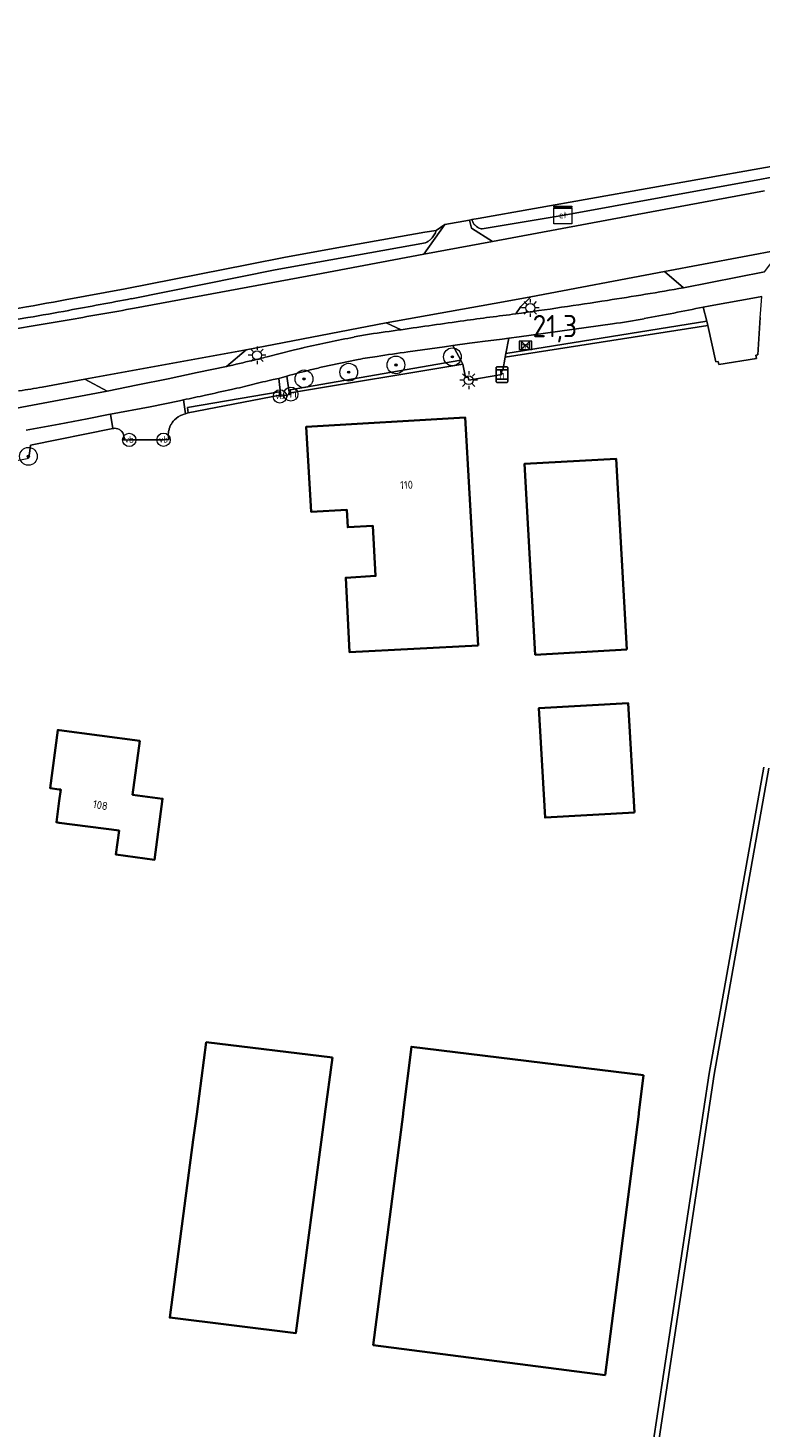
# Model space of a CAD drawing. Header units: metres. Extents: x 125158 to 132124, y 450612 to 454469.
# Tile 60 of 173: x 126996 to 127079, y 451465 to 451622. Entities that reach past the tile are written whole.
import ezdxf
from ezdxf.enums import TextEntityAlignment as Align

# ---------------------------------------------------------------- set-up
doc = ezdxf.new("R2010")
doc.units = ezdxf.units.M
doc.layers.get('0').update_dxf_attribs({"color": 8})
for name, color, linetype, lineweight in [('B-XX-GR-BOOM-S', 8, 'Continuous', 25), ('B-XX-KL-ET_LS_OV_LICHTMAST-S', 8, 'Continuous', 25), ('B-XX-KL-ET_LS_SR_KAST-S', 8, 'Continuous', 25), ('B-XX-OG-BEBOUWING-GV', 8, 'Continuous', 35), ('B-XX-OG-BEBOUWING-T18', 8, 'Continuous', 18), ('B-XX-OG-TERREIN_CULTUURSCHEIDING-GV', 8, 'Continuous', 18), ('B-XX-OG-WATER-GV', 8, 'Continuous', 18), ('B-XX-OG-WATER_SLOOT-GV', 8, 'Continuous', 18), ('B-XX-OG-WEG-GV', 8, 'Continuous', 18), ('B-XX-VW-HALTEPAAL-S', 8, 'Continuous', 25), ('B-XX-VW-HECTOMETRERING-S', 8, 'Continuous', 25), ('B-XX-VW-VERKEERSTEKEN_DRAAGCONSTRUCTIE-S', 8, 'Continuous', 25), ('B-XX-VW-VRI-S', 8, 'Continuous', 25)]:
    doc.layers.add(name, color=color, linetype=linetype, lineweight=lineweight)
doc.layers.add('TOPOT30', color=1, linetype='Continuous')
doc.styles.add('ISO', font='iso', dxfattribs={"height": 5})
doc.styles.add('NLCS-ISO', font='NLCS-ISO.ttf')
doc.styles.add('NLCS-ISO-M-T18', font='NLCS-ISO.ttf', dxfattribs={"height": 1.8})

# ---------------------------------------------------------------- blocks, each defined once
blk = doc.blocks.new('SIE-WEG_PAAL_VERKEERSBORD-SO')
at = {"color": 0, "linetype": 'ByBlock', "lineweight": 18}
blk.add_circle((0, 0), 1.5, dxfattribs=at)
at = {"color": 0, "linetype": 'ByBlock', "lineweight": 18, "style": 'NLCS-ISO'}
blk.add_text('vb', height=1.5, dxfattribs=at).set_placement((0, 0.13), align=Align.MIDDLE_CENTER)
blk = doc.blocks.new('SKL-VRI_PAAL-SO')
at = {"lineweight": 18}
blk.add_circle((0, 0), 1.59, dxfattribs=at)
at = {"lineweight": 18, "style": 'NLCS-ISO'}
blk.add_text('vri', height=1.8, dxfattribs=at).set_placement((-0.06, 0.08), align=Align.MIDDLE_CENTER)
blk = doc.blocks.new('SKL-ET_OV_LICHTMAST-SO')
at = {"color": 0, "linetype": 'ByBlock', "lineweight": 18}
for points in [[(-1.25, 0), (-2, 0)], [(-1.41, 1.41), (-0.88, 0.88)], [(0, 2), (0, 1.25)], [(0.88, 0.88), (1.41, 1.41)], [(2, 0), (1.25, 0)], [(-1.41, -1.41), (-0.88, -0.88)], [(0, -1.25), (0, -2)], [(0.88, -0.88), (1.41, -1.41)]]:
    blk.add_lwpolyline(points, dxfattribs=at)
blk.add_circle((0, 0), 1, dxfattribs=at)
blk = doc.blocks.new('SVW-HALTEPAAL-SO')
for p, q in [((-1.29, 1.06), (1.29, 1.06)), ((-1.29, -1.06), (1.29, -1.06))]:
    blk.add_line(p, q)
blk.add_lwpolyline([(-1.09, -1.76), (1.09, -1.76, 0.414214), (1.29, -1.56), (1.29, 1.56, 0.414214), (1.09, 1.76), (-1.09, 1.76, 0.414214), (-1.29, 1.56), (-1.29, -1.56, 0.414214)], format="xyb", close=True)
at = {"lineweight": 18, "style": 'NLCS-ISO'}
blk.add_text('h', height=1.8, dxfattribs=at).set_placement((0.02, 0.01), align=Align.MIDDLE_CENTER)
blk = doc.blocks.new('SIE-WEG_PAAL_HECTOMETERPAAL-SO')
at = {"color": 0, "linetype": 'ByBlock', "lineweight": 18}
blk.add_lwpolyline([(-1.44375, -0.94375), (1.44375, -0.94375), (1.44375, 0.94375), (-1.44375, 0.94375)], close=True, dxfattribs=at)
at = {"color": 0, "linetype": 'ByBlock', "lineweight": 18, "style": 'NLCS-ISO'}
blk.add_text('hm', height=1.5, dxfattribs=at).set_placement((0, 0), align=Align.MIDDLE_CENTER)
blk = doc.blocks.new('SKL-ET_KAST_ELEKTRA-SO')
at = {"color": 0, "linetype": 'ByBlock', "lineweight": 18}
for points in [[(-2, 2), (2, 2), (2, 1.68), (-2, 1.68)], [(-2, 1.52), (2, 1.52), (2, -2), (-2, -2)]]:
    blk.add_lwpolyline(points, close=True, dxfattribs=at)
at = {"color": 0, "linetype": 'ByBlock', "lineweight": 18, "style": 'NLCS-ISO'}
blk.add_text('et', height=1.5, dxfattribs=at).set_placement((0, 0), align=Align.MIDDLE_CENTER)
blk = doc.blocks.new('SGR-BOOM_01-SO')
at = {"linetype": 'ByBlock', "lineweight": 18}
h = blk.add_hatch(color=0, dxfattribs=at)
h.dxf.hatch_style = 1
edge = h.paths.add_edge_path()
edge.add_arc((0, 0), 0.25, 0, 360)
at = {"color": 0, "linetype": 'ByBlock', "lineweight": 18}
for radius in [2, 0.25]:
    blk.add_circle((0, 0), radius, dxfattribs=at)
blk = doc.blocks.new('kilometerpaal')
at = {"color": 0}
for p, q in [((-0.44, 0.44), (0.44, -0.44)), ((-0.44, -0.44), (-0.44, 0.44)), ((0.44, 0.44), (-0.44, -0.44)), ((0.44, -0.44), (0.44, 0.44))]:
    blk.add_line(p, q, dxfattribs=at)
at = {"color": 0, "style": 'ISO'}
blk.add_attdef('KILOMETERPAAL', (0.59, 0.87), '', height=2.5, dxfattribs=at)

msp = doc.modelspace()

# ---------------------------------------------------------------- linework, layer by layer
at = {"layer": 'B-XX-OG-BEBOUWING-GV'}
for points in [[(127047.09, 451552.63), (127045.64, 451578.24), (127027.77, 451577.22), (127028.31, 451567.66), (127032.31, 451567.89), (127032.42, 451565.93), (127035.24, 451566.09), (127035.56, 451560.45), (127032.2, 451560.24), (127032.63, 451551.88)], [(127063.81, 451552.18), (127062.59, 451573.62), (127052.29, 451573.04), (127053.51, 451551.59)], [(127064.65, 451533.88), (127063.94, 451546.17), (127053.9, 451545.59), (127054.6, 451533.3)], [(127000, 451543.12), (126999.83, 451543.14), (126998.97, 451536.61), (127000, 451536.47), (127000.16, 451536.45), (127000, 451535.2), (126999.68, 451532.78), (127000, 451532.73), (127006.72, 451531.84), (127006.36, 451529.15), (127010.72, 451528.57), (127011.62, 451535.42), (127008.25, 451535.87), (127009.05, 451541.92)], [(127030.71, 451506.33), (127016.53, 451508.07), (127015.46, 451500), (127015.07, 451497.08), (127012.42, 451477.12), (127026.6, 451475.38), (127029.86, 451499.93), (127029.87, 451500)], [(127065.68, 451504.37), (127039.58, 451507.56), (127038.66, 451500.12), (127038.65, 451500), (127035.3, 451474.03), (127061.36, 451470.67), (127065.14, 451500), (127065.16, 451500.15)]]:
    msp.add_lwpolyline(points, close=True, dxfattribs=at)
at = {"layer": 'B-XX-OG-TERREIN_CULTUURSCHEIDING-GV'}
for points in [[(126989.8, 451589.5), (126992.17, 451589.92), (126996.33, 451590.67), (126997.08, 451590.81), (126997.82, 451590.95), (126998.56, 451591.08), (126999.34, 451591.22), (126999.34, 451591.22), (127000.66, 451591.46), (127007.4, 451592.7), (127021.29, 451595.45), (127025.44, 451596.28), (127025.65, 451596.32), (127030.8, 451597.24), (127041.1, 451599.09), (127042.38, 451599.27), (127043.33, 451599.93), (127046.13, 451600.44), (127046.39, 451600.48), (127047.08, 451600.59), (127078.74, 451606.24), (127087.7, 451607.79)], [(127078.8, 451589.49), (127078.51, 451585.28), (127078.31, 451585.25), (127078.37, 451584.89), (127074.13, 451584.21), (127074.07, 451584.54), (127073.82, 451584.49), (127072.91, 451588.59), (127050.14, 451585.04), (127049.86, 451583.52), (127049.7, 451583.49), (127049.76, 451583.07), (127046.02, 451582.44), (127045.97, 451582.79), (127045.68, 451582.75), (127045.66, 451582.75), (127045.36, 451584.26), (127026, 451581.03), (127026.03, 451580.88), (127025.88, 451580.85), (127024.91, 451580.65), (127024.8, 451580.62), (127024.78, 451580.77), (127014.5, 451578.77), (127014.37, 451578.75), (127014.2, 451578.66), (127013.92, 451578.59), (127013.91, 451578.59), (127013.65, 451578.48), (127013.63, 451578.47), (127013.37, 451578.33), (127013.18, 451578.18), (127013.13, 451578.15), (127012.95, 451577.98), (127012.91, 451577.94), (127012.81, 451577.83), (127012.72, 451577.71), (127012.72, 451577.71), (127012.57, 451577.47), (127012.55, 451577.45), (127012.44, 451577.21), (127012.43, 451577.18), (127012.35, 451576.96), (127012.34, 451576.89), (127012.29, 451576.66), (127012.28, 451576.6), (127012.26, 451576.3), (127012.27, 451576.04), (127012.27, 451576.04), (127012.32, 451575.79), (127011.72, 451575.75), (127007.87, 451575.73), (127007.26, 451575.71)], [(127007.29, 451575.98), (127007.27, 451576.16), (127007.27, 451576.17), (127007.23, 451576.34), (127007.22, 451576.35), (127007.15, 451576.51), (127007.04, 451576.66), (127006.98, 451576.73), (127006.91, 451576.79), (127006.9, 451576.8), (127006.76, 451576.9), (127006.59, 451576.97), (127006.58, 451576.98), (127006.41, 451577.02), (127006.23, 451577.04), (127006.13, 451577.03), (127006.03, 451577.02), (126996.75, 451575.15), (126996.64, 451574.19), (126996.56, 451573.67), (126996.41, 451573.64)], [(127066.06, 451458.4), (127073.04, 451504.54), (127079.18, 451538.96)]]:
    msp.add_lwpolyline(points, dxfattribs=at)
for points in [[(127028.31, 451567.66), (127027.77, 451577.22), (127045.64, 451578.24), (127047.09, 451552.63), (127032.63, 451551.88), (127032.2, 451560.24), (127035.56, 451560.45), (127035.24, 451566.09), (127032.42, 451565.93), (127032.31, 451567.89)], [(127053.51, 451551.59), (127052.29, 451573.04), (127062.59, 451573.62), (127063.81, 451552.18)], [(127054.6, 451533.3), (127053.9, 451545.59), (127063.94, 451546.17), (127064.65, 451533.88)], [(126998.97, 451536.61), (126999.83, 451543.14), (127000, 451543.12), (127009.05, 451541.92), (127008.25, 451535.87), (127011.62, 451535.42), (127010.72, 451528.57), (127006.36, 451529.15), (127006.72, 451531.84), (127000, 451532.73), (126999.68, 451532.78), (127000, 451535.2), (127000.16, 451536.45), (127000, 451536.47)], [(127012.42, 451477.12), (127015.07, 451497.08), (127015.46, 451500), (127016.53, 451508.07), (127030.71, 451506.33), (127029.87, 451500), (127029.86, 451499.93), (127026.6, 451475.38)], [(127035.3, 451474.03), (127038.65, 451500), (127038.66, 451500.12), (127039.58, 451507.56), (127065.68, 451504.37), (127065.16, 451500.15), (127065.14, 451500), (127061.36, 451470.67)]]:
    msp.add_lwpolyline(points, close=True, dxfattribs=at)
msp.add_arc((127006.2, 451575.98), 1.09, 345.4194, 359.8085, dxfattribs=at)
at = {"layer": 'B-XX-OG-WATER-GV'}
for points in [[(127047.52, 451599.44), (127056.74, 451600.97), (127078.95, 451605.04), (127089.18, 451606.96), (127089.32, 451608.16), (127088.02, 451607.84), (127087.7, 451607.79), (127078.74, 451606.24)], [(127078.74, 451606.24), (127047.08, 451600.59), (127046.39, 451600.48)], [(127042.38, 451599.27), (127041.1, 451599.09), (127030.8, 451597.24), (127025.65, 451596.32), (127025.44, 451596.28), (127021.29, 451595.45), (127007.4, 451592.7), (127000.66, 451591.46), (126999.34, 451591.22), (126999.34, 451591.22), (126998.56, 451591.08), (126997.82, 451590.95), (126997.08, 451590.81), (126996.33, 451590.67), (126992.17, 451589.92), (126989.8, 451589.5)], [(127008.12, 451591.6), (127024.28, 451594.85), (127041.15, 451597.87)], [(126981.16, 451586.86), (126981.69, 451586.97), (126987.04, 451587.88), (126990.12, 451588.4), (126996.48, 451589.48)], [(127079.76, 451538.87), (127073.62, 451504.44), (127066.65, 451458.35)]]:
    msp.add_lwpolyline(points, dxfattribs=at)
for centre, radius, start, end in [((127047.77, 451600.8), 1.42, 192.8253, 207.7779), ((127047.7, 451600.78), 1.35, 208.5097, 223.5451), ((127047.71, 451600.78), 1.35, 223.5736, 242.788), ((127047.7, 451600.77), 1.34, 242.7965, 262.254), ((127040.24, 451599.91), 2.23, 293.8455, 304.3992), ((127040.23, 451599.91), 2.24, 304.6076, 315.1108), ((127040.27, 451599.88), 2.19, 315.1055, 329.5285), ((127040.27, 451599.88), 2.19, 329.3507, 343.76), ((126938.34, 451933.25), 348.66, 279.5999, 280.3631), ((126852.41, 452405.74), 828.89, 280.33084, 280.82708)]:
    msp.add_arc(centre, radius, start, end, dxfattribs=at)
at = {"layer": 'B-XX-OG-WATER_SLOOT-GV'}
for points in [[(127079.18, 451538.96), (127073.04, 451504.54), (127066.06, 451458.4)], [(127066.65, 451458.35), (127073.62, 451504.44), (127079.76, 451538.87)]]:
    msp.add_lwpolyline(points, dxfattribs=at)
at = {"layer": 'B-XX-OG-WEG-GV'}
for points in [[(127134.36, 451618.89), (127134.22, 451619.18), (127137.01, 451621.95), (127136.76, 451622.01), (127131.66, 451619.72), (127130.52, 451619.21), (127121.52, 451615.5), (127112.04, 451612.62), (127102.59, 451610.02), (127096.61, 451608.97), (127090.29, 451608.39), (127089.32, 451608.16), (127089.18, 451606.96), (127078.95, 451605.04), (127056.74, 451600.97), (127047.52, 451599.44)], [(127046.39, 451600.48), (127046.13, 451600.44), (127046.32, 451599.54), (127048.7, 451598.01), (127066.58, 451601.35), (127079.26, 451603.7)], [(127079.26, 451603.7), (127066.58, 451601.35), (127048.7, 451598.01)], [(127008.46, 451590.52), (127028.88, 451594.31), (127040.99, 451596.59), (127043.33, 451599.93), (127042.38, 451599.27)], [(127048.7, 451598.01), (127040.99, 451596.59), (127028.88, 451594.31), (127008.46, 451590.52)], [(127041.15, 451597.87), (127024.28, 451594.85), (127008.12, 451591.6)], [(127049.92, 451591.26), (127053.01, 451591.81), (127068.04, 451594.66), (127081.17, 451597.13)], [(127070.18, 451592.82), (127068.04, 451594.66), (127053.01, 451591.81), (127051.9, 451590.72), (127051.32, 451589.89)], [(127079.27, 451594.61), (127070.18, 451592.82)], [(127051.32, 451589.89), (127051.9, 451590.72), (127053.01, 451591.81), (127049.92, 451591.26), (127036.76, 451588.88), (127038.44, 451588.11)], [(127072.38, 451590.64), (127073.15, 451590.8), (127078.36, 451591.74), (127078.96, 451591.84)], [(127002.88, 451582.55), (127021.01, 451585.86), (127036.76, 451588.88), (127049.92, 451591.26)], [(127062.2, 451588.78), (127051.68, 451587.32), (127050.54, 451587.16), (127050.21, 451585.44), (127072.8, 451589.06), (127072.38, 451590.64)], [(126996.48, 451589.48), (126990.12, 451588.4), (126987.04, 451587.88), (126981.69, 451586.97), (126981.16, 451586.86)], [(127038.44, 451588.11), (127036.76, 451588.88), (127021.01, 451585.86), (127018.78, 451583.97)], [(127051.68, 451587.32), (127062.2, 451588.78)], [(127039.2, 451585.63), (127043.3, 451586.2), (127044.23, 451586.33), (127046.12, 451586.59), (127047.02, 451586.71), (127047.59, 451586.78), (127049.79, 451587.07), (127050.54, 451587.16), (127051.68, 451587.32)], [(127023.37, 451585.07), (127026.28, 451585.8), (127027.12, 451586.01)], [(127027.12, 451586.01), (127026.28, 451585.8), (127023.37, 451585.07)], [(127045.13, 451584.7), (127044.23, 451586.33), (127043.3, 451586.2), (127039.2, 451585.63)], [(127018.78, 451583.97), (127015.51, 451583.29), (127012.24, 451582.61), (127008.82, 451581.91), (127005.39, 451581.21), (127000.59, 451580.31), (126995.78, 451579.41), (126991.66, 451578.64), (126987.53, 451577.88)], [(127025.58, 451582.9), (127025.88, 451580.85), (127026.03, 451580.88), (127026, 451581.03), (127025.94, 451581.36), (127045.13, 451584.7)], [(127033.59, 451584.77), (127033.4, 451584.74), (127029.63, 451583.93)], [(127029.63, 451583.93), (127033.4, 451584.74), (127033.59, 451584.77)], [(127005.39, 451581.21), (127002.88, 451582.55)], [(127024.05, 451582.52), (127024.68, 451582.65), (127025.58, 451582.9)], [(127024.91, 451580.65), (127024.68, 451582.65), (127024.05, 451582.52)], [(126995.51, 451581.24), (126989.22, 451580.23), (126989.05, 451580.2), (126987.53, 451577.88), (126991.66, 451578.64), (126995.78, 451579.41), (127000.59, 451580.31), (127005.39, 451581.21)], [(127013.97, 451580.23), (127014.2, 451578.66), (127014.37, 451578.75), (127014.5, 451578.77), (127014.4, 451579.36), (127024.71, 451581.15), (127024.78, 451580.77), (127024.8, 451580.62), (127024.91, 451580.65)], [(126996.29, 451576.81), (126999.99, 451577.52), (127003.14, 451578.12), (127005.55, 451578.57), (127005.77, 451578.61), (127010.22, 451579.45), (127013.52, 451580.14), (127013.97, 451580.23)], [(127014.2, 451578.66), (127013.97, 451580.23), (127013.52, 451580.14), (127010.22, 451579.45), (127005.77, 451578.61), (127006.03, 451577.02), (127006.13, 451577.03), (127006.23, 451577.04), (127006.41, 451577.02), (127006.58, 451576.98), (127006.59, 451576.97), (127006.76, 451576.9), (127006.9, 451576.8), (127006.91, 451576.79), (127006.98, 451576.73), (127007.04, 451576.66), (127007.15, 451576.51), (127007.22, 451576.35), (127007.23, 451576.34), (127007.27, 451576.17), (127007.27, 451576.16), (127007.29, 451575.98)], [(126974.03, 451570.87), (126976.19, 451571.1), (126977.71, 451571.25), (126978.47, 451571.33), (126980.65, 451571.6), (126982.91, 451571.28), (126983.99, 451571.44), (126987.02, 451571.89), (126987.58, 451571.99), (126996.02, 451573.56), (126996.41, 451573.64), (126996.56, 451573.67), (126996.64, 451574.19), (126996.75, 451575.15), (127006.03, 451577.02), (127005.77, 451578.61), (127005.55, 451578.57), (127003.14, 451578.12), (126999.99, 451577.52), (126996.29, 451576.81)], [(127007.26, 451575.71), (127007.87, 451575.73), (127011.72, 451575.75), (127012.32, 451575.79), (127012.27, 451576.04), (127012.27, 451576.04), (127012.26, 451576.3), (127012.28, 451576.6), (127012.29, 451576.66), (127012.34, 451576.89), (127012.35, 451576.96), (127012.43, 451577.18), (127012.44, 451577.21), (127012.55, 451577.45), (127012.57, 451577.47), (127012.72, 451577.71), (127012.72, 451577.71), (127012.81, 451577.83), (127012.91, 451577.94), (127012.95, 451577.98), (127013.13, 451578.15), (127013.18, 451578.18), (127013.37, 451578.33), (127013.63, 451578.47), (127013.65, 451578.48), (127013.91, 451578.59), (127013.92, 451578.59), (127014.2, 451578.66)]]:
    msp.add_lwpolyline(points, dxfattribs=at)
for points in [[(127043.33, 451599.93), (127040.99, 451596.59), (127048.7, 451598.01), (127046.32, 451599.54), (127046.13, 451600.44)], [(127081.17, 451597.13), (127068.04, 451594.66), (127070.18, 451592.82), (127079.27, 451594.61)], [(127078.82, 451589.88), (127078.96, 451591.84), (127078.36, 451591.74), (127073.15, 451590.8), (127072.38, 451590.64), (127072.8, 451589.06), (127072.91, 451588.59), (127073.82, 451584.49), (127074.07, 451584.54), (127074.13, 451584.21), (127078.37, 451584.89), (127078.31, 451585.25), (127078.51, 451585.28), (127078.8, 451589.49)], [(127072.8, 451589.06), (127050.21, 451585.44), (127050.14, 451585.04), (127072.91, 451588.59)], [(127049.86, 451583.52), (127050.14, 451585.04), (127050.21, 451585.44), (127050.54, 451587.16), (127049.79, 451587.07), (127047.59, 451586.78), (127047.02, 451586.71), (127046.12, 451586.59), (127044.23, 451586.33), (127045.13, 451584.7), (127045.36, 451584.26), (127045.66, 451582.75), (127045.68, 451582.75), (127045.97, 451582.79), (127046.02, 451582.44), (127049.76, 451583.07), (127049.7, 451583.49)], [(127018.78, 451583.97), (127021.01, 451585.86), (127002.88, 451582.55), (127005.39, 451581.21), (127008.82, 451581.91), (127012.24, 451582.61), (127015.51, 451583.29)], [(127045.36, 451584.26), (127045.13, 451584.7), (127025.94, 451581.36), (127026, 451581.03)], [(127024.68, 451582.65), (127024.91, 451580.65), (127025.88, 451580.85), (127025.58, 451582.9)], [(127014.5, 451578.77), (127024.78, 451580.77), (127024.71, 451581.15), (127014.4, 451579.36)]]:
    msp.add_lwpolyline(points, close=True, dxfattribs=at)
at = {"layer": 'B-XX-OG-WEG-GV', "extrusion": (0, 0, -1)}
for centre, radius, start, end in [((-127047.77, 451600.8), 1.42, 332.2221, 347.1747), ((-127047.7, 451600.78), 1.35, 316.4549, 331.4903), ((-127047.71, 451600.78), 1.35, 297.212, 316.4264), ((-127047.7, 451600.77), 1.34, 277.746, 297.2035), ((-127040.24, 451599.91), 2.23, 235.6008, 246.1545), ((-127040.23, 451599.91), 2.24, 224.8892, 235.3924), ((-127040.27, 451599.88), 2.19, 210.4715, 224.8945), ((-127040.27, 451599.88), 2.19, 196.24, 210.6493), ((-126976.01, 452136.81), 552.08, 260.6292, 261.0797), ((-126974.61, 452146.43), 561.8, 260.2056, 260.6484), ((-126938.34, 451933.25), 348.66, 259.6369, 260.4001), ((-126852.41, 452405.74), 828.89, 259.17292, 259.66916), ((-126825.18, 452609.76), 1035.58, 259.80568, 260.20675), ((-126976.91, 452127.92), 543.15, 261.577, 262.1254), ((-126976.95, 452130.02), 545.22, 261.0669, 261.6134), ((-127002.85, 451930.51), 346.9, 258.4372, 259.5543), ((-126825.2, 452611.22), 1037.02, 260.22179, 260.62224), ((-127138.64, 450914.81), 680.72, 81.53573, 81.83549), ((-127138.22, 450914.25), 681.21, 81.87711, 82.17666), ((-127132.6, 450954), 641.07, 82.19024, 82.45313), ((-127132.78, 450951.57), 643.5, 82.46619, 82.7281), ((-127051.36, 451667.11), 79.08, 259.5195, 262.1222), ((-127543.49, 449177.37), 2463.37, 77.90945, 78.0431), ((-127039.77, 451555.94), 32.05, 78.0635, 81.192), ((-127055.62, 451452.6), 136.59, 81.2576, 82.7736), ((-127030.01, 451574.32), 12.04, 76.0993, 78.0576), ((-127079.03, 451301.89), 286.52, 81.3066, 82.0082), ((-126888.42, 452144.07), 575.07, 256.59735, 256.89767), ((-126980.49, 451756.7), 176.91, 255.9733, 256.5251), ((-127038.19, 451544.17), 40.67, 75.7912, 77.849), ((-127052.35, 451475.53), 110.84, 80.2578, 81.3753), ((-126904.07, 452112.69), 539.28, 259.4416, 259.9592), ((-126956.22, 451857.95), 283.65, 256.166, 256.6516), ((-127063.25, 451444.83), 143.12, 74.7398, 75.8288), ((-126971.01, 451734.11), 154.82, 259.9282, 260.8947), ((-126957.94, 451848.46), 274.02, 257.6717, 258.2019), ((-126957.16, 451853.04), 278.66, 257.1014, 257.7163), ((-126954.03, 451866.98), 292.96, 256.6416, 257.112), ((-127006.2, 451575.98), 1.09, 180.1915, 194.5806)]:
    msp.add_arc(centre, radius, start, end, dxfattribs=at)
at = {"layer": 'B-XX-OG-WEG-GV'}
for centre, radius, start, end in [((126976.01, 452136.81), 552.08, 278.9203, 279.3708), ((126974.61, 452146.43), 561.8, 279.3516, 279.7944), ((126825.18, 452609.76), 1035.58, 279.79325, 280.19432), ((126976.91, 452127.92), 543.15, 277.8746, 278.423), ((126976.95, 452130.02), 545.22, 278.3866, 278.9331), ((127002.85, 451930.51), 346.9, 280.4457, 281.5628), ((126825.2, 452611.22), 1037.02, 279.37776, 279.77821), ((127138.64, 450914.81), 680.72, 98.16451, 98.46427), ((127138.22, 450914.25), 681.21, 97.82334, 98.12289), ((127132.6, 450954), 641.07, 97.54687, 97.80976), ((127132.78, 450951.57), 643.5, 97.2719, 97.53381), ((127051.36, 451667.11), 79.08, 277.8778, 280.4805), ((127543.49, 449177.37), 2463.37, 101.9569, 102.09055), ((127039.77, 451555.94), 32.05, 98.808, 101.9365), ((127055.62, 451452.6), 136.59, 97.2264, 98.7424), ((127030.01, 451574.32), 12.04, 101.9424, 103.9007), ((127079.03, 451301.89), 286.52, 97.9918, 98.6934), ((126888.42, 452144.07), 575.07, 283.10233, 283.40265), ((126980.49, 451756.7), 176.91, 283.4749, 284.0267), ((127038.19, 451544.17), 40.67, 102.151, 104.2088), ((127052.35, 451475.53), 110.84, 98.6247, 99.7422), ((126904.07, 452112.69), 539.28, 280.0408, 280.5584), ((126956.22, 451857.95), 283.65, 283.3484, 283.834), ((127063.25, 451444.83), 143.12, 104.1712, 105.2602), ((126971.01, 451734.11), 154.82, 279.1053, 280.0718), ((126957.94, 451848.46), 274.02, 281.7981, 282.3283), ((126957.16, 451853.04), 278.66, 282.2837, 282.8986), ((126954.03, 451866.98), 292.96, 282.888, 283.3584)]:
    msp.add_arc(centre, radius, start, end, dxfattribs=at)

# ---------------------------------------------------------------- block references
at = {"layer": 'B-XX-GR-BOOM-S', "xscale": 0.5, "yscale": 0.5, "zscale": 0.5}
for p in [(127044.19, 451585.07), (127032.54, 451583.34), (127037.84, 451584.16), (127027.51, 451582.59), (126996.53, 451573.89)]:
    msp.add_blockref('SGR-BOOM_01-SO', p, dxfattribs=at)
at = {"layer": 'B-XX-KL-ET_LS_OV_LICHTMAST-S', "xscale": 0.5, "yscale": 0.5, "zscale": 0.5}
for p in [(127052.95, 451590.56), (127022.23, 451585.24), (127046.02, 451582.44)]:
    msp.add_blockref('SKL-ET_OV_LICHTMAST-SO', p, dxfattribs=at)
at = {"layer": 'B-XX-KL-ET_LS_SR_KAST-S', "xscale": 0.5, "yscale": 0.5, "zscale": 0.5}
msp.add_blockref('SKL-ET_KAST_ELEKTRA-SO', (127056.61, 451601.01), dxfattribs=at)
at = {"layer": 'B-XX-VW-HALTEPAAL-S', "xscale": 0.5, "yscale": 0.5, "zscale": 0.5}
msp.add_blockref('SVW-HALTEPAAL-SO', (127049.76, 451583.07), dxfattribs=at)
at = {"layer": 'B-XX-VW-HECTOMETRERING-S', "xscale": 0.5, "yscale": 0.5, "zscale": 0.5}
msp.add_blockref('SIE-WEG_PAAL_HECTOMETERPAAL-SO', (127052.4, 451586.36), dxfattribs=at)
at = {"layer": 'B-XX-VW-VERKEERSTEKEN_DRAAGCONSTRUCTIE-S', "xscale": 0.5, "yscale": 0.5, "zscale": 0.5}
for p in [(127024.8, 451580.62), (127007.87, 451575.73), (127011.72, 451575.75)]:
    msp.add_blockref('SIE-WEG_PAAL_VERKEERSBORD-SO', p, dxfattribs=at)
at = {"layer": 'B-XX-VW-VRI-S', "xscale": 0.5, "yscale": 0.5, "zscale": 0.5}
msp.add_blockref('SKL-VRI_PAAL-SO', (127026.03, 451580.88), dxfattribs=at)
at = {"layer": 'TOPOT30'}
ref = msp.add_blockref('kilometerpaal', (127052.4, 451586.36), dxfattribs=at)
ref.add_attrib('KILOMETERPAAL', '21,3', (127053.21, 451587.27), dxfattribs={"color": 0, "height": 2.5, "style": 'ISO'})

# ---------------------------------------------------------------- texts
at = {"layer": 'B-XX-OG-BEBOUWING-T18', "style": 'NLCS-ISO-M-T18'}
for s, rotation, p in [('110', 2.5, (127039.03, 451570.68)), ('108', 350, (127004.62, 451534.7))]:
    msp.add_text(s, height=0.9, rotation=rotation, dxfattribs=at).set_placement(p, align=Align.MIDDLE_CENTER)

doc.saveas('drawing.dxf')
